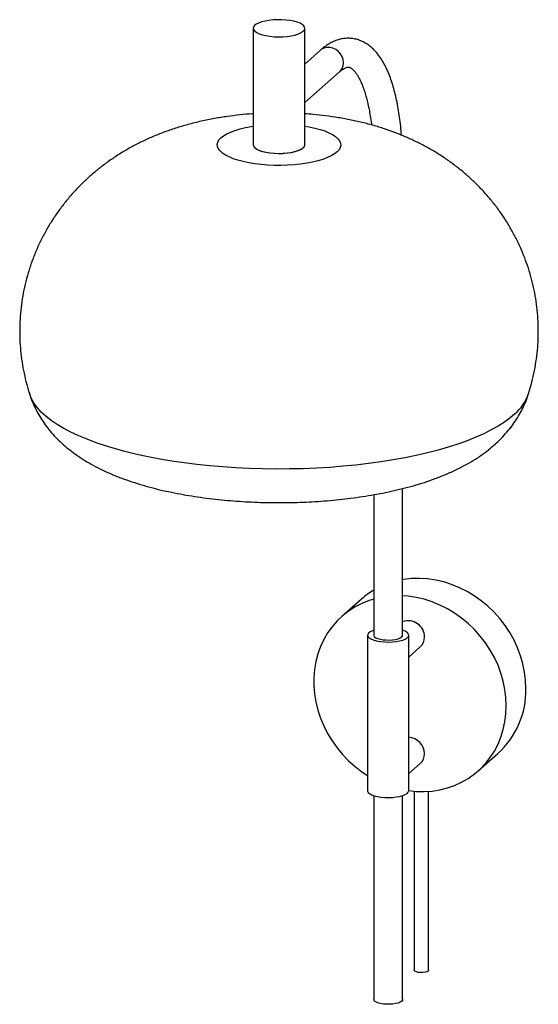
# Paper-space layout '_Dimétrica' of a CAD drawing. Header units: millimetres. Extents: x -560 to -308, y -315 to 163.
import ezdxf

# ---------------------------------------------------------------- set-up
doc = ezdxf.new("R2010")
doc.units = ezdxf.units.MM

psp = doc.layouts.new('_Dimétrica')

# ---------------------------------------------------------------- linework, layer by layer
at = {"color": 7, "linetype": 'Continuous', "lineweight": 25}
for p, q in [((-446.78, 158.76), (-446.78, 102.19)), ((-421.78, 102.19), (-421.78, 158.76)), ((-414.16, 148.13), (-421.78, 141.41)), ((-421.78, 122.74), (-404.9, 137.63)), ((-374.25, -135.76), (-374.25, -64.61)), ((-388.25, -67.56), (-388.25, -135.76)), ((-394.17, -118.2), (-403.71, -126.62)), ((-391.25, -135.76), (-391.25, -211.19)), ((-371.25, -211.19), (-371.25, -135.76)), ((-371.25, -146.37), (-365.68, -141.46)), ((-337.57, -201.62), (-328.02, -193.2)), ((-371.25, -202.94), (-365.68, -198.03)), ((-388.25, -213.57), (-388.25, -312.54)), ((-374.25, -312.54), (-374.25, -213.57)), ((-368.61, -211.47), (-368.61, -298.3)), ((-361.61, -298.3), (-361.61, -211.51))]:
    psp.add_line(p, q, dxfattribs=at)
at = {"color": 7, "linetype": 'Continuous', "lineweight": 25, "flags": 128}
for points in [[(-438.7, 154.87), (-436.66, 154.67), (-434.55, 154.6), (-432.44, 154.64), (-430.37, 154.8), (-428.42, 155.08), (-426.64, 155.46), (-425.08, 155.94), (-423.78, 156.5), (-422.79, 157.13), (-422.12, 157.8), (-421.81, 158.5), (-421.85, 159.2), (-422.25, 159.9), (-423, 160.56), (-424.07, 161.17), (-425.44, 161.71), (-427.06, 162.16), (-428.89, 162.52), (-430.87, 162.77), (-432.95, 162.91), (-435.07, 162.92), (-437.17, 162.82), (-439.18, 162.6), (-441.05, 162.26), (-442.73, 161.83), (-444.17, 161.31), (-445.32, 160.72), (-446.15, 160.07), (-446.64, 159.38), (-446.78, 158.68), (-446.56, 157.97), (-445.98, 157.29), (-445.07, 156.66), (-443.84, 156.08), (-442.34, 155.58), (-440.61, 155.17), (-438.7, 154.87)], [(-446.78, 102.19), (-446.78, 102.11), (-446.56, 101.41), (-445.98, 100.73), (-445.07, 100.09), (-443.84, 99.51), (-442.34, 99.01), (-440.61, 98.6), (-438.7, 98.3)], [(-446.78, 102.19), (-446.77, 102.05), (-446.52, 101.35), (-445.91, 100.67), (-444.97, 100.04), (-443.73, 99.46), (-442.21, 98.97), (-440.46, 98.57), (-438.53, 98.28)], [(-438.7, 98.3), (-436.66, 98.1), (-434.55, 98.03), (-432.44, 98.07), (-430.37, 98.24), (-428.42, 98.51), (-426.64, 98.9), (-425.08, 99.37), (-423.78, 99.93), (-422.79, 100.56), (-422.12, 101.23), (-421.81, 101.93), (-421.78, 102.19)], [(-438.53, 98.28), (-436.48, 98.09), (-434.37, 98.03), (-432.26, 98.08), (-430.2, 98.26), (-428.27, 98.54), (-426.5, 98.93), (-424.96, 99.42), (-423.69, 99.98), (-422.72, 100.61), (-422.08, 101.29), (-421.8, 101.99), (-421.78, 102.19)], [(-314.32, -161.6), (-314.49, -157.63), (-314.98, -153.65), (-315.79, -149.69), (-316.93, -145.76), (-318.37, -141.91), (-320.11, -138.16), (-322.14, -134.52), (-324.44, -131.04), (-327, -127.73), (-329.8, -124.61), (-332.82, -121.72), (-336.03, -119.06), (-339.43, -116.66), (-342.97, -114.53), (-346.64, -112.69), (-350.42, -111.15), (-354.26, -109.93), (-358.16, -109.03), (-362.08, -108.45), (-365.98, -108.2), (-369.86, -108.29), (-373.67, -108.71), (-374.25, -108.81)], [(-388.25, -118.23), (-390.56, -118.96), (-394.03, -120.35), (-397.33, -122.05), (-400.45, -124.04), (-403.37, -126.32), (-406.05, -128.86), (-408.48, -131.65), (-410.65, -134.66), (-412.53, -137.88), (-414.13, -141.29), (-415.42, -144.86), (-416.39, -148.56), (-417.04, -152.37), (-417.37, -156.26), (-417.37, -160.21), (-417.04, -164.18), (-416.39, -168.16), (-415.42, -172.11), (-414.13, -176), (-412.53, -179.8), (-410.65, -183.5), (-408.48, -187.06), (-406.05, -190.46), (-403.37, -193.68), (-400.45, -196.69), (-397.33, -199.47), (-394.03, -202), (-391.25, -203.84)], [(-323.87, -170.01), (-324.03, -166.05), (-324.53, -162.07), (-325.34, -158.11), (-326.47, -154.18), (-327.91, -150.33), (-329.66, -146.58), (-331.69, -142.94), (-333.99, -139.46), (-336.55, -136.15), (-339.35, -133.03), (-342.36, -130.14), (-345.58, -127.48), (-348.97, -125.08), (-352.52, -122.95), (-356.19, -121.11), (-359.96, -119.57), (-363.81, -118.35), (-367.7, -117.44), (-371.62, -116.87), (-374.25, -116.67)], [(-388.25, -133.38), (-388.93, -133.63), (-390, -134.15), (-390.76, -134.73), (-391.17, -135.35), (-391.23, -135.99), (-390.92, -136.61), (-390.26, -137.21), (-389.28, -137.75), (-388.01, -138.22), (-386.49, -138.6), (-384.78, -138.88)], [(-384.78, -138.88), (-382.95, -139.05), (-381.05, -139.1), (-379.17, -139.02), (-377.35, -138.83), (-375.68, -138.53), (-374.21, -138.13), (-372.99, -137.64), (-372.07, -137.09), (-371.49, -136.49), (-371.25, -135.86), (-371.38, -135.22), (-371.86, -134.61), (-372.69, -134.04), (-373.82, -133.53), (-374.25, -133.38)], [(-388.25, -135.76), (-388.22, -135.97), (-387.91, -136.48), (-387.27, -136.96), (-386.32, -137.37), (-385.12, -137.71), (-383.72, -137.95)], [(-383.72, -137.95), (-382.2, -138.07), (-380.64, -138.09), (-379.1, -137.98), (-377.67, -137.77), (-376.42, -137.45), (-375.42, -137.05), (-374.7, -136.59), (-374.31, -136.08), (-374.25, -135.76)], [(-371.25, -211.18), (-367.7, -211.54), (-363.81, -211.62), (-359.96, -211.36), (-356.19, -210.78), (-352.52, -209.86), (-348.97, -208.63), (-345.58, -207.08), (-342.36, -205.23), (-339.35, -203.1), (-336.55, -200.69), (-333.99, -198.02), (-331.69, -195.12), (-329.66, -192), (-327.91, -188.68), (-326.47, -185.19), (-325.34, -181.55), (-324.53, -177.79), (-324.03, -173.94), (-323.87, -170.01)], [(-391.25, -211.19), (-391.23, -211.41), (-390.92, -212.04), (-390.26, -212.63), (-389.28, -213.17), (-388.01, -213.64), (-386.49, -214.03), (-384.78, -214.31)], [(-384.78, -214.31), (-382.95, -214.47), (-381.05, -214.52), (-379.17, -214.45), (-377.35, -214.26), (-375.68, -213.96), (-374.21, -213.56), (-372.99, -213.07), (-372.07, -212.51), (-371.49, -211.91), (-371.25, -211.28), (-371.25, -211.19)], [(-361.83, -298.72), (-362.41, -299.05), (-363.28, -299.3), (-364.35, -299.44), (-365.5, -299.46), (-366.61, -299.36), (-367.55, -299.14), (-368.23, -298.83), (-368.57, -298.46), (-368.61, -298.3)], [(-361.61, -298.3), (-361.61, -298.34), (-361.83, -298.72)], [(-374.7, -313.36), (-375.42, -313.83), (-376.42, -314.23), (-377.67, -314.55), (-379.1, -314.76), (-380.64, -314.86), (-382.2, -314.85), (-383.72, -314.72), (-385.12, -314.48), (-386.32, -314.15), (-387.27, -313.73), (-387.91, -313.26), (-388.22, -312.74), (-388.25, -312.54)], [(-374.25, -312.54), (-374.31, -312.86), (-374.7, -313.36)]]:
    psp.add_lwpolyline(points, dxfattribs=at)
at = {"color": 8, "linetype": 'Continuous', "lineweight": 25, "flags": 128}
for points in [[(-404.9, 137.63), (-404.41, 138.12), (-403.63, 139.27), (-403.15, 140.6), (-402.98, 142.05), (-403.15, 143.54), (-403.63, 145), (-404.41, 146.35), (-405.45, 147.52), (-406.69, 148.46), (-408.08, 149.13), (-409.53, 149.48), (-410.99, 149.49), (-412.37, 149.18), (-413.62, 148.55), (-414.16, 148.13)], [(-406.07, 98.79), (-407.34, 97.8), (-408.92, 96.85), (-410.8, 95.97), (-412.96, 95.16), (-415.37, 94.43), (-418, 93.8), (-420.82, 93.26), (-423.79, 92.83), (-426.89, 92.5), (-430.08, 92.29), (-433.32, 92.2), (-436.56, 92.22), (-439.78, 92.36), (-442.94, 92.62), (-446, 92.99), (-448.91, 93.46), (-451.66, 94.04), (-454.2, 94.72), (-456.51, 95.48), (-458.56, 96.32), (-460.32, 97.23), (-461.78, 98.2), (-462.91, 99.21), (-463.71, 100.26), (-464.17, 101.33), (-464.27, 102.41), (-464.03, 103.49), (-463.43, 104.56), (-462.49, 105.6), (-461.22, 106.59), (-459.64, 107.54), (-457.76, 108.42), (-455.6, 109.23), (-453.2, 109.96), (-450.57, 110.59), (-447.75, 111.13), (-446.78, 111.28)], [(-421.78, 111.28), (-419.65, 110.92), (-416.9, 110.35), (-414.36, 109.67), (-412.05, 108.91), (-410, 108.07), (-408.24, 107.16), (-406.78, 106.19), (-405.65, 105.18), (-404.85, 104.13), (-404.39, 103.06), (-404.29, 101.97), (-404.54, 100.89), (-405.13, 99.83), (-406.07, 98.79)], [(-319.73, -28.34), (-322.12, -30.37), (-324.83, -32.36), (-327.86, -34.29), (-331.2, -36.16), (-334.83, -37.98), (-338.75, -39.72), (-342.94, -41.4), (-347.4, -42.99), (-352.11, -44.5), (-357.05, -45.93), (-362.22, -47.27), (-367.59, -48.51), (-373.16, -49.66), (-378.9, -50.7), (-384.81, -51.64), (-390.85, -52.47), (-397.02, -53.19), (-403.3, -53.8), (-409.67, -54.3), (-416.11, -54.68), (-422.6, -54.95), (-429.12, -55.1), (-435.66, -55.13), (-442.2, -55.05), (-448.71, -54.85), (-455.18, -54.53), (-461.6, -54.1), (-467.93, -53.56), (-474.16, -52.9), (-480.28, -52.13), (-486.27, -51.25), (-492.11, -50.27), (-497.78, -49.18), (-503.27, -48), (-508.56, -46.71), (-513.63, -45.34), (-518.48, -43.88), (-523.08, -42.33), (-527.43, -40.7), (-531.51, -38.99), (-535.31, -37.22), (-538.81, -35.38), (-542.02, -33.48), (-544.91, -31.52), (-547.49, -29.52), (-549.74, -27.47), (-551.66, -25.39), (-553.23, -23.27), (-554.47, -21.13), (-555.36, -18.97), (-555.38, -18.89)]]:
    psp.add_lwpolyline(points, dxfattribs=at)
at = {"color": 8, "linetype": 'Continuous', "lineweight": 25}
psp.add_arc((-334.51, -11.09), 22.71, 310.5785, 339.8932, dxfattribs=at)
at = {"color": 7, "linetype": 'Continuous', "lineweight": 25}
for centre, radius, start, end in [((-368.37, -147.46), 39, 120.6372, 131.4046), ((-371.44, -136.61), 7.82, 359.2015, 111.0475), ((-369.86, -136.84), 6.23, 312.0749, 1.0608), ((-355.93, -162.33), 41.62, 312.1189, 1.0168), ((-371.77, -193.42), 8.15, 0.8891, 86.3053), ((-369.86, -193.41), 6.23, 312.0749, 1.0608)]:
    psp.add_arc(centre, radius, start, end, dxfattribs=at)
for points, knots in [([(-374.8, 106.87), (-374.86, 107.59), (-375.02, 109.85), (-375.43, 113.48), (-376.01, 117.76), (-376.72, 121.87), (-377.55, 125.8), (-378.51, 129.54), (-379.59, 133.08), (-380.82, 136.42), (-382.18, 139.54), (-383.71, 142.43), (-385.4, 145.06), (-387.18, 147.31), (-389.02, 149.18), (-390.88, 150.69), (-392.87, 151.95), (-395, 152.92), (-397.25, 153.58), (-399.51, 153.91), (-401.76, 153.91), (-403.99, 153.6), (-406.2, 153), (-408.39, 152.1), (-410.56, 150.89), (-412.49, 149.55), (-413.67, 148.54), (-414.16, 148.13)], [0, 0, 0, 0, 0.020851, 0.065122, 0.109554, 0.154183, 0.199048, 0.244195, 0.289673, 0.335527, 0.381772, 0.42835, 0.474969, 0.520972, 0.560753, 0.598569, 0.634664, 0.673171, 0.710094, 0.745975, 0.781459, 0.816996, 0.853176, 0.890576, 0.929689, 0.970837, 1, 1, 1, 1]), ([(-404.9, 137.63), (-404.68, 137.82), (-404.07, 138.34), (-403.16, 138.98), (-402.24, 139.49), (-401.49, 139.77), (-400.92, 139.89), (-400.46, 139.9), (-400.07, 139.83), (-399.53, 139.59), (-398.92, 139.19), (-398.19, 138.56), (-397.36, 137.64), (-396.46, 136.4), (-395.54, 134.88), (-394.62, 133.06), (-393.72, 130.94), (-392.84, 128.53), (-392.02, 125.83), (-391.25, 122.87), (-390.55, 119.65), (-389.94, 116.16), (-389.54, 113.54), (-389.38, 112.03), (-389.35, 111.82)], [0, 0, 0, 0, 0.025617, 0.071023, 0.11651, 0.162729, 0.211152, 0.265074, 0.334343, 0.384364, 0.430626, 0.4747, 0.52137, 0.567093, 0.612695, 0.658502, 0.704741, 0.751487, 0.798743, 0.846473, 0.894626, 0.943146, 0.991982, 1, 1, 1, 1]), ([(-446.78, 117.25), (-446.96, 117.24), (-449.14, 117.13), (-453.34, 116.71), (-459.45, 115.98), (-465.7, 114.98), (-472.13, 113.68), (-478.45, 112.11), (-484.52, 110.31), (-490.2, 108.34), (-495.64, 106.16), (-500.84, 103.79), (-505.82, 101.23), (-510.61, 98.47), (-515.2, 95.51), (-519.6, 92.35), (-523.82, 89), (-527.85, 85.44), (-531.68, 81.7), (-535.3, 77.77), (-538.71, 73.66), (-541.9, 69.39), (-544.85, 64.96), (-547.67, 60.22), (-550.31, 55.15), (-552.72, 49.78), (-554.79, 44.31), (-556.53, 38.77), (-557.94, 33.18), (-559.01, 27.55), (-559.76, 21.91), (-560.17, 16.26), (-560.27, 10.63), (-560.05, 5.04), (-559.52, -0.5), (-558.69, -5.98), (-557.54, -11.37), (-556.43, -15.68), (-555.6, -18.15), (-555.35, -18.89)], [0, 0, 0, 0, 0.002575, 0.031979, 0.062156, 0.093417, 0.126044, 0.160161, 0.191145, 0.221358, 0.250693, 0.279247, 0.307176, 0.33463, 0.36173, 0.388568, 0.415211, 0.441706, 0.468087, 0.494379, 0.520599, 0.546761, 0.572877, 0.598953, 0.627944, 0.656787, 0.685404, 0.713809, 0.742014, 0.770031, 0.797872, 0.825544, 0.853059, 0.880422, 0.907642, 0.934724, 0.961674, 0.9885, 1, 1, 1, 1]), ([(-313.23, -18.93), (-312.89, -17.88), (-311.94, -15), (-310.74, -10.2), (-309.63, -4.58), (-308.86, 1.07), (-308.41, 6.71), (-308.29, 12.34), (-308.48, 17.94), (-308.98, 23.49), (-309.79, 28.97), (-310.9, 34.37), (-312.3, 39.68), (-313.97, 44.87), (-315.92, 49.95), (-318.13, 54.89), (-320.6, 59.68), (-323.3, 64.32), (-326.24, 68.79), (-329.4, 73.08), (-332.76, 77.19), (-336.32, 81.11), (-340.07, 84.84), (-344, 88.37), (-348.1, 91.69), (-352.36, 94.82), (-356.79, 97.75), (-361.38, 100.47), (-366.14, 103.01), (-371.09, 105.36), (-376.24, 107.52), (-381.63, 109.5), (-387.28, 111.3), (-393.16, 112.9), (-399.24, 114.27), (-405.4, 115.41), (-411.55, 116.3), (-417.01, 116.91), (-420.42, 117.14), (-421.78, 117.24)], [0, 0, 0, 0, 0.0162572, 0.0444746, 0.0725032, 0.1003538, 0.1280363, 0.1555596, 0.1829316, 0.2101589, 0.2372479, 0.2642053, 0.2910372, 0.3177498, 0.3443495, 0.3708429, 0.3972369, 0.4235396, 0.44976, 0.475909, 0.5019995, 0.5280479, 0.5540747, 0.5801065, 0.606178, 0.6323353, 0.6586397, 0.6851723, 0.7120395, 0.7393764, 0.7673449, 0.7961166, 0.8258249, 0.8564681, 0.8877892, 0.9190937, 0.949873, 0.9799316, 1, 1, 1, 1]), ([(-555.35, -18.9), (-555.22, -19.33), (-554.71, -20.99), (-553.56, -23.78), (-551.9, -27.24), (-549.97, -30.56), (-547.81, -33.75), (-545.41, -36.81), (-542.78, -39.74), (-539.9, -42.56), (-536.76, -45.27), (-533.33, -47.88), (-529.58, -50.41), (-525.47, -52.85), (-520.99, -55.19), (-516.18, -57.4), (-511.08, -59.45), (-505.8, -61.32), (-500.4, -63), (-494.91, -64.49), (-489.37, -65.81), (-483.77, -66.97), (-478.11, -67.98), (-472.4, -68.86), (-466.64, -69.6), (-460.84, -70.21), (-455, -70.7), (-449.12, -71.06), (-443.23, -71.31), (-437.33, -71.43), (-431.42, -71.43), (-425.52, -71.31), (-419.64, -71.07), (-413.79, -70.72), (-407.98, -70.24), (-402.21, -69.63), (-396.5, -68.9), (-390.85, -68.05), (-385.27, -67.06), (-379.75, -65.93), (-374.3, -64.65), (-368.92, -63.21), (-363.6, -61.59), (-358.34, -59.77), (-353.14, -57.73), (-348.03, -55.42), (-343.28, -52.96), (-338.95, -50.39), (-335.13, -47.81), (-331.69, -45.2), (-329.6, -43.34), (-328.62, -42.46)], [0, 0, 0, 0, 0.0054, 0.0209, 0.036496, 0.052254, 0.068247, 0.084566, 0.101319, 0.118636, 0.136669, 0.155587, 0.175555, 0.196694, 0.218997, 0.24224, 0.265985, 0.289652, 0.312949, 0.33579, 0.358191, 0.380205, 0.401893, 0.423312, 0.444513, 0.46554, 0.486431, 0.507218, 0.527932, 0.548599, 0.569244, 0.589891, 0.610557, 0.631266, 0.652044, 0.672919, 0.693923, 0.715092, 0.736466, 0.758094, 0.780035, 0.802354, 0.825126, 0.848428, 0.872312, 0.896757, 0.921557, 0.943088, 0.963491, 0.982781, 1, 1, 1, 1]), ([(-328.62, -42.46), (-327.82, -41.7), (-326.06, -40.03), (-323.55, -37.27), (-321.1, -34.22), (-318.91, -31.05), (-316.96, -27.78), (-315.22, -24.27), (-313.96, -21.32), (-313.4, -19.46), (-313.24, -18.94)], [0, 0, 0, 0, 0.1215, 0.265188, 0.404187, 0.539535, 0.672029, 0.802309, 0.94447, 1, 1, 1, 1])]:
    psp.add_open_spline(points, degree=3, knots=knots, dxfattribs=at)

doc.saveas('drawing.dxf')
